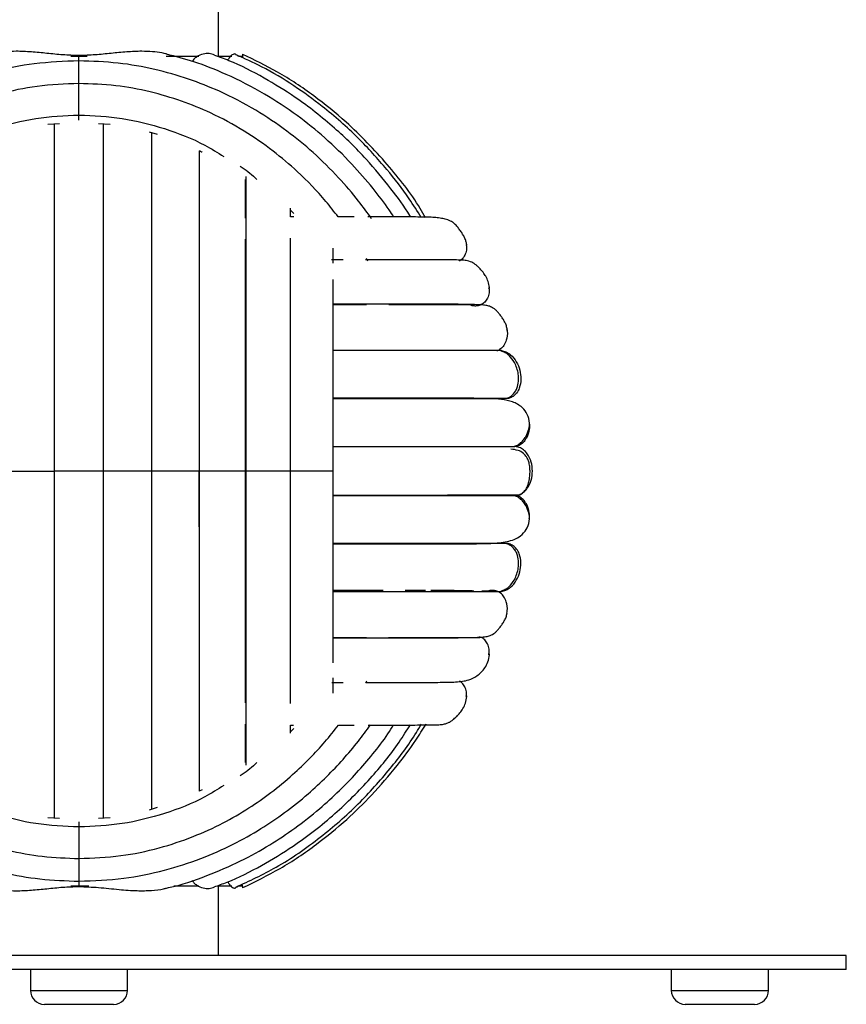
# Paper-space layout '_Posterior' of a CAD drawing. Header units: millimetres. Extents: x -167 to 233, y -56 to 638.
# Tile 2 of 7: x 25 to 143, y -56 to 86. Entities that reach past the tile are written whole.
import ezdxf

# ---------------------------------------------------------------- set-up
doc = ezdxf.new("R2010")
doc.units = ezdxf.units.MM

psp = doc.layouts.new('_Posterior')

# ---------------------------------------------------------------- linework, layer by layer
at = {"color": 7, "linetype": 'Continuous', "lineweight": 25}
for p, q in [((53.46, 80.44), (53.46, 90.07)), ((33.46, 79.78), (33.46, 80.54)), ((32.3, 80.44), (34.63, 80.44)), ((45.98, 80.44), (50.64, 80.44)), ((53.37, 80.44), (55.38, 80.44)), ((56.32, 80.44), (56.9, 80.44)), ((56.96, 80.2), (56.96, 80.44)), ((28.99, 70.69), (30.67, 70.79)), ((36.25, 70.8), (37.94, 70.7)), ((43.51, 69.58), (44.67, 69.25)), ((63.78, 57.39), (63.78, 58.64)), ((63.78, 58.36), (64.25, 57.87)), ((64.24, 57.39), (63.78, 57.39)), ((89, 53.24), (89.04, 53.42)), ((71.33, 51.26), (69.66, 51.26)), ((74.85, 51.06), (74.66, 51.41)), ((92.24, 47.07), (92.29, 47.29)), ((94.82, 41.17), (94.83, 41.34)), ((94.02, 38.2), (94.01, 38.21)), ((29.95, 20.94), (29.95, 23.93)), ((50.68, 14.69), (50.68, 20.94)), ((50.68, 12.96), (50.68, 20.94)), ((95.96, 17.44), (95.52, 17.45)), ((92.23, 3.73), (91.22, 3.73)), ((94.01, 3.68), (94.02, 3.69)), ((91.14, -2.92), (90.88, -2.84)), ((92.29, -5.4), (92.24, -5.18)), ((69.7, -9.37), (71.32, -9.37)), ((74.56, -9.45), (74.72, -9.17)), ((89.05, -11.42), (89.01, -11.26)), ((63.78, -15.5), (64.23, -15.5)), ((64.25, -15.98), (63.78, -16.48)), ((51.13, -24.81), (50.68, -25)), ((44.68, -27.34), (43.53, -27.7)), ((30.68, -28.91), (28.99, -28.81)), ((37.93, -28.8), (36.26, -28.9)), ((33.46, -37.89), (33.46, -38.65)), ((32.3, -38.56), (34.87, -38.56)), ((47.04, -38.56), (50.64, -38.56)), ((53.37, -38.56), (55.38, -38.56)), ((53.46, -48.56), (53.46, -38.56)), ((56.32, -38.56), (56.9, -38.56)), ((143.46, -48.56), (-76.54, -48.56)), ((143.46, -50.56), (143.46, -48.56)), ((143.46, -50.56), (-76.54, -50.56)), ((26.5, -50.56), (26.5, -53.56)), ((40.43, -53.56), (40.43, -50.56)), ((118.38, -50.56), (118.38, -53.56)), ((132.31, -53.56), (132.31, -50.56)), ((26.5, -53.56), (40.43, -53.56)), ((118.38, -53.56), (132.31, -53.56)), ((38.43, -55.56), (28.5, -55.56)), ((130.31, -55.56), (120.38, -55.56))]:
    psp.add_line(p, q, dxfattribs=at)
for centre, start, end in [((28.5, -53.56), 180, 270), ((38.43, -53.56), 270, 0), ((120.38, -53.56), 180, 270), ((130.31, -53.56), 270, 360)]:
    psp.add_arc(centre, 2, start, end, dxfattribs=at)
for points, knots in [([(33.46, 80.54), (32.69, 80.57), (31.14, 80.61), (28.86, 80.87), (26.62, 81.08), (24.64, 81.18), (22.96, 81.11), (21.78, 80.99), (21.14, 80.82), (20.92, 80.77)], [0, 0, 0, 0, 0.1745215, 0.3490715, 0.5232544, 0.6971466, 0.8239538, 0.9397638, 1, 1, 1, 1]), ([(46.01, 80.77), (45.79, 80.82), (45.15, 80.99), (43.97, 81.11), (42.29, 81.18), (40.31, 81.08), (38.07, 80.87), (35.78, 80.61), (34.24, 80.57), (33.46, 80.54)], [0, 0, 0, 0, 0.059753, 0.175517, 0.302284, 0.476622, 0.651063, 0.825546, 1, 1, 1, 1]), ([(78.61, 57.37), (78.39, 57.72), (77.46, 59.13), (75.48, 61.71), (72.46, 65.21), (68.83, 68.72), (64.65, 72.1), (59.94, 75.2), (54.96, 77.75), (50.24, 79.64), (47.32, 80.4), (46, 80.74)], [0, 0, 0, 0, 0.029794, 0.123944, 0.236755, 0.36828, 0.49224, 0.629264, 0.77943, 0.900689, 1, 1, 1, 1]), ([(52.86, 80.66), (52.62, 80.73), (52.12, 80.88), (51.26, 80.79), (50.5, 80.48), (49.96, 80.09), (49.78, 79.81), (49.71, 79.7)], [0, 0, 0, 0, 0.243773, 0.511631, 0.782039, 0.917317, 1, 1, 1, 1]), ([(81.03, 57.35), (80.99, 57.43), (80.13, 58.85), (78.05, 61.68), (74.53, 65.95), (69.98, 70.4), (65.04, 74.28), (59.92, 77.43), (56.02, 79.46), (53.54, 80.34), (52.83, 80.6)], [0, 0, 0, 0, 0.007345, 0.133993, 0.282742, 0.453669, 0.64683, 0.788055, 0.939231, 1, 1, 1, 1]), ([(55.97, 80.69), (55.93, 80.72), (55.78, 80.82), (55.44, 80.69), (55.07, 80.37), (54.87, 79.99), (54.8, 79.87)], [0, 0, 0, 0, 0.12957, 0.481964, 0.83409, 1, 1, 1, 1]), ([(82.54, 57.3), (81.97, 58.21), (80.46, 60.61), (77.48, 64.46), (73.38, 68.96), (68.88, 72.95), (64.21, 76.31), (60.08, 78.82), (57.2, 80.11), (55.96, 80.67)], [0, 0, 0, 0, 0.089453, 0.236735, 0.405956, 0.597206, 0.737023, 0.886675, 1, 1, 1, 1]), ([(55.97, 80.69), (56.05, 80.68), (56.16, 80.65), (56.24, 80.49), (56.26, 80.44)], [0, 0, 0, 0, 0.715197, 1, 1, 1, 1]), ([(56.87, 80.24), (56.89, 80.37), (56.94, 80.68), (56.97, 80.8), (56.96, 80.75), (56.96, 80.75)], [0, 0, 0, 0, 0.423735, 0.997189, 1, 1, 1, 1]), ([(83.14, 57.27), (82.89, 57.71), (81.34, 60.45), (77.62, 65.15), (72.48, 70.54), (67.11, 74.88), (62.17, 78.19), (58.62, 79.9), (56.94, 80.71)], [0, 0, 0, 0, 0.042866, 0.264083, 0.501438, 0.668741, 0.843248, 1, 1, 1, 1]), ([(33.46, 79.78), (31.32, 79.7), (27.19, 79.54), (21.33, 78.34), (16.09, 76.66), (11.49, 74.62), (7.5, 72.38), (3.91, 69.95), (0.76, 67.43), (-2.02, 64.86), (-4.42, 62.33), (-6.51, 59.87), (-7.74, 58.17), (-8.31, 57.39)], [0, 0, 0, 0, 0.130406, 0.251426, 0.363028, 0.465227, 0.55801, 0.641391, 0.729108, 0.803399, 0.871983, 0.941224, 1, 1, 1, 1]), ([(75.41, 57.14), (74.8, 57.99), (73.33, 60.03), (70.56, 63.23), (67.14, 66.62), (63.17, 69.87), (58.71, 72.86), (53.97, 75.34), (49.11, 77.27), (44.25, 78.65), (38.99, 79.59), (35.34, 79.72), (33.46, 79.78)], [0, 0, 0, 0, 0.063146, 0.152287, 0.256223, 0.354198, 0.46254, 0.581265, 0.677175, 0.778951, 0.88657, 1, 1, 1, 1]), ([(33.46, 76.43), (33.46, 76.55), (33.46, 76.93), (33.46, 77.7), (33.46, 78.6), (33.46, 79.32), (33.46, 79.75), (33.46, 79.73), (33.46, 79.72)], [0, 0, 0, 0, 0.060542, 0.197763, 0.424111, 0.648661, 0.873211, 1, 1, 1, 1]), ([(33.46, 76.53), (31.46, 76.45), (27.58, 76.3), (22.1, 75.13), (17.2, 73.51), (12.91, 71.55), (9.2, 69.4), (5.87, 67.07), (2.96, 64.67), (0.4, 62.21), (-1.8, 59.84), (-3.1, 58.2), (-3.75, 57.39)], [0, 0, 0, 0, 0.138882, 0.26776, 0.386598, 0.495376, 0.594118, 0.682853, 0.776179, 0.855236, 0.928107, 1, 1, 1, 1]), ([(70.62, 57.39), (70.04, 58.14), (68.27, 60.47), (65.14, 63.64), (61.21, 66.99), (57.06, 69.86), (52.66, 72.24), (48.12, 74.1), (43.58, 75.43), (38.65, 76.35), (35.22, 76.47), (33.46, 76.53)], [0, 0, 0, 0, 0.0659, 0.202517, 0.307458, 0.423533, 0.550804, 0.653645, 0.762813, 0.878284, 1, 1, 1, 1]), ([(33.46, 72.01), (33.46, 72.2), (33.46, 72.61), (33.46, 73.34), (33.46, 74.23), (33.46, 75.18), (33.46, 75.96), (33.46, 76.46), (33.46, 76.48), (33.46, 76.48)], [0, 0, 0, 0, 0.0886587, 0.1890412, 0.3028011, 0.4904507, 0.6766092, 0.8627676, 1, 1, 1, 1]), ([(12.69, 66.05), (13.6, 66.61), (16.26, 68.29), (21.17, 70.17), (27.23, 71.73), (31.39, 71.92), (33.46, 72.01)], [0, 0, 0, 0, 0.1460209, 0.4310082, 0.7156123, 1, 1, 1, 1]), ([(29.96, 20.94), (29.96, 23.58), (29.96, 28.85), (29.96, 36.58), (29.96, 43.96), (29.96, 50.86), (29.96, 57.13), (29.96, 62.64), (29.96, 67.26), (29.96, 69.64), (29.96, 70.75)], [0, 0, 0, 0, 0.127681, 0.255367, 0.383057, 0.510755, 0.638459, 0.763895, 0.889328, 1, 1, 1, 1]), ([(29.96, 20.94), (29.96, 23.58), (29.96, 28.84), (29.96, 36.55), (29.96, 43.93), (29.96, 50.81), (29.96, 57.05), (29.96, 62.54), (29.96, 67.19), (29.96, 69.6), (29.96, 70.75)], [0, 0, 0, 0, 0.1271518, 0.2542968, 0.3814337, 0.5085399, 0.6356336, 0.7604269, 0.885204, 1, 1, 1, 1]), ([(33.46, 72.01), (35.54, 71.92), (39.7, 71.73), (45.76, 70.17), (50.66, 68.29), (53.33, 66.61), (54.23, 66.05)], [0, 0, 0, 0, 0.284423, 0.569085, 0.854113, 1, 1, 1, 1]), ([(33.46, 71.28), (33.46, 71.36), (33.46, 71.53), (33.46, 71.84), (33.46, 72.01)], [0, 0, 0, 0, 0.44209, 1, 1, 1, 1]), ([(36.96, 20.94), (36.96, 23.58), (36.96, 28.85), (36.96, 36.58), (36.96, 43.96), (36.96, 50.86), (36.96, 57.13), (36.96, 62.64), (36.96, 67.27), (36.96, 69.65), (36.96, 70.76)], [0, 0, 0, 0, 0.1276301, 0.2552641, 0.3829032, 0.5105488, 0.6382022, 0.7635871, 0.8889701, 1, 1, 1, 1]), ([(36.96, 20.94), (36.96, 23.58), (36.96, 28.84), (36.96, 36.55), (36.96, 43.93), (36.97, 50.81), (36.97, 57.05), (36.97, 62.54), (36.97, 67.2), (36.97, 69.6), (36.97, 70.76)], [0, 0, 0, 0, 0.127101, 0.254194, 0.38128, 0.508335, 0.635378, 0.760121, 0.884847, 1, 1, 1, 1]), ([(43.9, 20.94), (43.9, 22.96), (43.9, 26.79), (43.9, 32.2), (43.9, 36.94), (43.9, 41.03), (43.9, 44.48), (43.9, 47.34), (43.9, 49.72), (43.9, 52.29), (43.9, 55.41), (43.9, 59.24), (43.9, 63.01), (43.9, 66.45), (43.9, 68.57), (43.9, 69.46), (43.9, 69.47)], [0, 0, 0, 0, 0.101278, 0.19317, 0.275664, 0.348769, 0.412473, 0.466775, 0.511678, 0.553065, 0.622465, 0.708747, 0.811898, 0.90036, 0.99832, 1, 1, 1, 1]), ([(43.91, 20.94), (43.91, 23.61), (43.91, 28.94), (43.91, 36.74), (43.91, 44.18), (43.92, 51.1), (43.92, 57.35), (43.92, 62.78), (43.92, 66.86), (43.92, 68.77), (43.92, 69.47)], [0, 0, 0, 0, 0.1328515, 0.2657187, 0.3986202, 0.5315473, 0.6645268, 0.7951629, 0.9258481, 1, 1, 1, 1]), ([(50.69, 66.9), (50.8, 66.85), (50.95, 66.8), (51.09, 66.72), (51.12, 66.7)], [0, 0, 0, 0, 0.779682, 1, 1, 1, 1]), ([(50.73, 20.94), (50.73, 23.03), (50.73, 27), (50.73, 32.58), (50.73, 37.47), (50.73, 41.67), (50.73, 45.2), (50.73, 48.09), (50.73, 50.51), (50.73, 53.1), (50.73, 56.22), (50.73, 60.04), (50.73, 63.65), (50.73, 65.99), (50.73, 66.87), (50.73, 66.88)], [0, 0, 0, 0, 0.112392, 0.214362, 0.305908, 0.387029, 0.457715, 0.517965, 0.567777, 0.613729, 0.690786, 0.786583, 0.901112, 0.999331, 1, 1, 1, 1]), ([(56.55, 64.66), (56.66, 64.6), (57.54, 64.09), (58.29, 63.39), (58.96, 62.78)], [0, 0, 0, 0, 0.1153974, 1, 1, 1, 1]), ([(57.33, 57.24), (57.33, 57.76), (57.33, 59.88), (57.33, 61.51), (57.33, 62.75)], [0, 0, 0, 0, 0.245142, 1, 1, 1, 1]), ([(57.41, 20.94), (57.41, 23.36), (57.41, 27.98), (57.41, 34.42), (57.41, 39.99), (57.41, 44.7), (57.41, 48.59), (57.41, 51.73), (57.41, 54.31), (57.41, 56.69), (57.41, 59.18), (57.41, 61.44), (57.41, 62.72), (57.41, 63.2)], [0, 0, 0, 0, 0.144826, 0.276232, 0.394207, 0.498773, 0.589879, 0.667536, 0.731741, 0.791009, 0.863298, 0.949195, 1, 1, 1, 1]), ([(72.92, 57.39), (72.78, 57.39), (72.09, 57.39), (71.27, 57.39), (70.61, 57.39)], [0, 0, 0, 0, 0.2021278, 1, 1, 1, 1]), ([(89.04, 53.42), (89.02, 53.58), (88.98, 53.87), (88.77, 54.38), (88.51, 54.87), (88.24, 55.28), (87.99, 55.62), (87.75, 55.93), (87.48, 56.25), (87.19, 56.51), (86.86, 56.75), (86.35, 57), (85.81, 57.13), (85.03, 57.26), (83.83, 57.36), (81.99, 57.39), (79.36, 57.39), (76.94, 57.39), (75.28, 57.39), (74.89, 57.39)], [0, 0, 0, 0, 0.05427, 0.099004, 0.134456, 0.16117, 0.171914, 0.181575, 0.199712, 0.209091, 0.219901, 0.24832, 0.310094, 0.376809, 0.443034, 0.598152, 0.774592, 0.946318, 1, 1, 1, 1]), ([(57.32, 20.94), (57.32, 23.35), (57.32, 28.17), (57.33, 35.21), (57.33, 41.94), (57.33, 48.14), (57.33, 52.24), (57.33, 54.05), (57.33, 54.2)], [0, 0, 0, 0, 0.196815, 0.393566, 0.590162, 0.786561, 0.98274, 1, 1, 1, 1]), ([(63.78, 20.94), (63.78, 23.23), (63.78, 27.58), (63.78, 33.65), (63.78, 38.9), (63.78, 43.32), (63.78, 46.98), (63.78, 49.92), (63.78, 52.32), (63.78, 53.7), (63.78, 54.35)], [0, 0, 0, 0, 0.183385, 0.349779, 0.499172, 0.631538, 0.74688, 0.845165, 0.92637, 1, 1, 1, 1]), ([(69.91, 50.74), (69.91, 51.11), (69.91, 51.88), (69.91, 52.57), (69.91, 52.93)], [0, 0, 0, 0, 0.472847, 1, 1, 1, 1]), ([(88.98, 53.42), (89.01, 53.22), (89.08, 52.76), (88.88, 52.08), (88.54, 51.45), (88.17, 51.19), (88, 51.07)], [0, 0, 0, 0, 0.217663, 0.511581, 0.770936, 1, 1, 1, 1]), ([(92.29, 47.29), (92.25, 47.57), (92.18, 48.09), (91.83, 48.82), (91.45, 49.38), (91.09, 49.82), (90.79, 50.12), (90.56, 50.34), (90.32, 50.56), (90.09, 50.71), (89.85, 50.86), (89.33, 51.08), (88.68, 51.17), (87.87, 51.22), (86.85, 51.23), (85.18, 51.25), (82.68, 51.26), (79.11, 51.26), (76.4, 51.26), (74.79, 51.26), (74.54, 51.26)], [0, 0, 0, 0, 0.051235, 0.092833, 0.124927, 0.148559, 0.157405, 0.164491, 0.175378, 0.180753, 0.186826, 0.202278, 0.25763, 0.344577, 0.427845, 0.508301, 0.679342, 0.834369, 0.973843, 1, 1, 1, 1]), ([(43.91, 20.94), (43.91, 23.62), (43.91, 28.96), (43.91, 36.76), (43.91, 43.48), (43.91, 47.29), (43.91, 48.84)], [0, 0, 0, 0, 0.271586, 0.543129, 0.814598, 1, 1, 1, 1]), ([(69.91, 20.94), (69.91, 23.06), (69.91, 27.11), (69.91, 32.74), (69.91, 37.59), (69.91, 41.67), (69.91, 45.02), (69.91, 47.2), (69.91, 48.23), (69.91, 48.42)], [0, 0, 0, 0, 0.211652, 0.403685, 0.57607, 0.728816, 0.861874, 0.975212, 1, 1, 1, 1]), ([(92.24, 47.29), (92.26, 47.03), (92.31, 46.5), (92.07, 45.77), (91.69, 45.16), (91.31, 44.92), (91.14, 44.81)], [0, 0, 0, 0, 0.267889, 0.542937, 0.785642, 1, 1, 1, 1]), ([(94.83, 41.34), (94.79, 41.53), (94.72, 41.88), (94.48, 42.38), (94.2, 42.84), (93.92, 43.22), (93.69, 43.51), (93.49, 43.75), (93.28, 43.99), (93.08, 44.16), (92.85, 44.33), (92.48, 44.53), (92.01, 44.67), (91.4, 44.76), (90.32, 44.82), (88.33, 44.86), (85.03, 44.88), (81.24, 44.89), (77.26, 44.89), (73.55, 44.89), (70.96, 44.89), (69.91, 44.89)], [0, 0, 0, 0, 0.040752, 0.073396, 0.098313, 0.115932, 0.122288, 0.127334, 0.135801, 0.140392, 0.145762, 0.159685, 0.189834, 0.232014, 0.286533, 0.424014, 0.566939, 0.696069, 0.812109, 0.923398, 1, 1, 1, 1]), ([(69.91, 44.81), (71.01, 44.81), (72.73, 44.81), (74.16, 44.81), (74.68, 44.81)], [0, 0, 0, 0, 0.642404, 1, 1, 1, 1]), ([(77.86, 44.81), (77.99, 44.81), (79.84, 44.81), (82.78, 44.81), (86.43, 44.81), (88.97, 44.81), (89.82, 44.81), (90.18, 44.81)], [0, 0, 0, 0, 0.019657, 0.280394, 0.541402, 0.802677, 1, 1, 1, 1]), ([(91.14, 44.81), (90.94, 44.73), (90.53, 44.58), (89.9, 44.61), (89.54, 44.76), (89.39, 44.82)], [0, 0, 0, 0, 0.3434136, 0.7322387, 1, 1, 1, 1]), ([(94.79, 41.33), (94.82, 41.22), (94.93, 40.68), (94.79, 39.84), (94.42, 38.98), (93.94, 38.43), (93.54, 38.25), (93.35, 38.16)], [0, 0, 0, 0, 0.091021, 0.438803, 0.64964, 0.835684, 1, 1, 1, 1]), ([(94.01, 38.21), (93.94, 38.21), (93.79, 38.21), (92.66, 38.21), (91.06, 38.21), (89.1, 38.21), (86.93, 38.21), (84.55, 38.21), (82.06, 38.21), (79.51, 38.21), (77.03, 38.21), (74.48, 38.21), (72.15, 38.21), (70.54, 38.21), (69.91, 38.21)], [0, 0, 0, 0, 0.1218887, 0.2354434, 0.3405566, 0.4372344, 0.5254635, 0.6052484, 0.6898287, 0.7622375, 0.8267645, 0.8916892, 0.9572203, 1, 1, 1, 1]), ([(94.8, 31.4), (94.98, 31.46), (95.35, 31.6), (95.79, 32.01), (96.12, 32.5), (96.39, 33.19), (96.5, 33.99), (96.44, 35.18), (96.03, 36.42), (95.28, 37.41), (94.6, 37.94), (94.18, 38.09), (93.98, 38.16)], [0, 0, 0, 0, 0.067892, 0.137415, 0.207716, 0.276403, 0.397755, 0.487997, 0.698271, 0.845811, 0.923773, 1, 1, 1, 1]), ([(94.01, 38.21), (94.23, 38.16), (94.71, 38.07), (95.49, 37.55), (96.21, 36.65), (96.71, 35.43), (96.88, 34.12), (96.69, 32.98), (96.25, 32.14), (95.74, 31.63), (95.33, 31.47), (95.13, 31.4)], [0, 0, 0, 0, 0.074416, 0.164861, 0.314053, 0.462059, 0.610065, 0.759257, 0.849702, 0.929512, 1, 1, 1, 1]), ([(69.91, 31.4), (69.91, 31.4), (72.14, 31.4), (76.14, 31.4), (81.61, 31.4), (85.11, 31.4), (86.49, 31.4), (86.62, 31.4)], [0, 0, 0, 0, 0.000707, 0.322357, 0.644157, 0.966117, 1, 1, 1, 1]), ([(98.06, 27.82), (97.99, 28.25), (97.85, 29.07), (96.95, 30.21), (95.64, 30.93), (94.03, 31.23), (92.2, 31.35), (89.85, 31.38), (86.85, 31.38), (82.95, 31.38), (78.69, 31.38), (74.4, 31.38), (71.33, 31.38), (69.91, 31.38)], [0, 0, 0, 0, 0.067152, 0.12855, 0.209238, 0.287131, 0.369327, 0.456337, 0.576943, 0.69289, 0.80346, 0.908663, 1, 1, 1, 1]), ([(69.91, 31.35), (70.89, 31.35), (73.84, 31.35), (78.36, 31.35), (82.81, 31.35), (86.32, 31.35), (89.04, 31.35), (91.33, 31.35), (93.07, 31.35), (94.23, 31.35), (94.38, 31.35), (94.46, 31.35)], [0, 0, 0, 0, 0.0671, 0.200342, 0.342458, 0.442178, 0.545845, 0.653466, 0.765032, 0.880547, 1, 1, 1, 1]), ([(86.98, 31.4), (88.05, 31.4), (90.44, 31.4), (92.98, 31.4), (94.8, 31.4), (95.02, 31.4), (95.13, 31.4)], [0, 0, 0, 0, 0.210428, 0.473557, 0.736758, 1, 1, 1, 1]), ([(95.13, 31.4), (94.92, 31.35), (94.69, 31.29), (94.47, 31.35), (94.45, 31.36)], [0, 0, 0, 0, 0.90598, 1, 1, 1, 1]), ([(95.63, 24.44), (95.73, 24.46), (95.91, 24.49), (96.29, 24.63), (96.75, 24.92), (97.19, 25.38), (97.69, 26.13), (98.03, 27.1), (98.05, 27.56), (98.06, 27.82)], [0, 0, 0, 0, 0.035304, 0.072159, 0.153759, 0.250157, 0.363385, 0.642715, 1, 1, 1, 1]), ([(98.02, 27.82), (98.03, 27.52), (98.06, 26.78), (97.72, 25.8), (97.18, 25.03), (96.6, 24.59), (96.17, 24.49), (95.96, 24.44)], [0, 0, 0, 0, 0.209163, 0.511742, 0.695177, 0.857041, 1, 1, 1, 1]), ([(69.91, 24.45), (70.09, 24.45), (72.54, 24.45), (76.75, 24.45), (82.36, 24.45), (87.12, 24.45), (90.98, 24.45), (93.81, 24.45), (95.62, 24.45), (95.85, 24.44), (95.96, 24.44)], [0, 0, 0, 0, 0.011608, 0.152737, 0.293885, 0.435069, 0.576279, 0.717502, 0.858748, 1, 1, 1, 1]), ([(69.91, 24.44), (70.11, 24.44), (72.58, 24.44), (75.16, 24.44), (77.26, 24.44), (77.52, 24.44)], [0, 0, 0, 0, 0.073706, 0.884283, 1, 1, 1, 1]), ([(77.52, 24.44), (79.14, 24.44), (82.66, 24.44), (87.14, 24.44), (91.01, 24.44), (93.82, 24.44), (95.63, 24.44), (95.85, 24.44), (95.96, 24.44)], [0, 0, 0, 0, 0.146384, 0.317122, 0.487842, 0.658563, 0.829293, 1, 1, 1, 1]), ([(96.56, 17.55), (96.76, 17.64), (97.14, 17.81), (97.6, 18.39), (97.91, 19.12), (98.05, 19.82), (98.11, 20.39), (98.13, 20.88), (98.11, 21.47), (98.02, 22), (97.9, 22.4), (97.79, 22.66), (97.66, 22.9), (97.46, 23.2), (97, 23.66), (96.3, 23.97), (95.72, 24.04), (95.38, 24.09)], [0, 0, 0, 0, 0.128119, 0.235016, 0.321055, 0.386859, 0.413016, 0.435624, 0.47616, 0.513127, 0.530188, 0.54756, 0.566335, 0.587414, 0.6388, 0.78709, 1, 1, 1, 1]), ([(96.56, 17.55), (96.57, 17.55), (96.8, 17.59), (97.23, 17.9), (97.88, 18.57), (98.35, 19.64), (98.52, 20.94), (98.35, 22.25), (97.88, 23.31), (97.24, 24), (96.61, 24.38), (96.17, 24.42), (95.96, 24.44)], [0, 0, 0, 0, 0.001491, 0.080754, 0.17058, 0.31875, 0.465743, 0.612735, 0.760905, 0.850731, 0.929994, 1, 1, 1, 1]), ([(23.01, 20.94), (23.01, 20.94), (23, 20.94), (23.3, 20.94), (23.91, 20.94), (24.91, 20.94), (26.18, 20.94), (27.5, 20.94), (28.61, 20.94), (29.38, 20.94), (29.82, 20.94), (29.92, 20.94), (29.96, 20.94)], [0, 0, 0, 0, 0.0655169, 0.1396975, 0.2237637, 0.3624328, 0.5, 0.6375672, 0.7762363, 0.8603025, 0.9344831, 1, 1, 1, 1]), ([(36.96, 20.94), (36.94, 20.94), (36.9, 20.94), (36.52, 20.94), (35.83, 20.94), (34.77, 20.94), (33.46, 20.94), (32.16, 20.94), (31.1, 20.94), (30.4, 20.94), (30.03, 20.94), (29.99, 20.94), (29.96, 20.94)], [0, 0, 0, 0, 0.065517, 0.139697, 0.223764, 0.362433, 0.5, 0.637567, 0.776236, 0.860303, 0.934483, 1, 1, 1, 1]), ([(29.96, -28.87), (29.96, -27.71), (29.96, -25.25), (29.96, -20.47), (29.96, -14.85), (29.96, -8.54), (29.96, -1.69), (29.96, 5.59), (29.96, 13.18), (29.96, 18.36), (29.96, 20.94)], [0, 0, 0, 0, 0.115441, 0.243118, 0.370804, 0.498468, 0.623857, 0.749238, 0.874623, 1, 1, 1, 1]), ([(29.97, -12.5), (29.97, -11.14), (29.97, -7.75), (29.96, -1.63), (29.96, 5.6), (29.96, 13.19), (29.96, 18.36), (29.96, 20.94)], [0, 0, 0, 0, 0.143749, 0.357781, 0.571831, 0.785912, 1, 1, 1, 1]), ([(43.91, 20.94), (43.92, 20.94), (43.92, 20.94), (43.63, 20.94), (43.02, 20.94), (42.02, 20.94), (40.74, 20.94), (39.43, 20.94), (38.32, 20.94), (37.55, 20.94), (37.11, 20.94), (37.01, 20.94), (36.96, 20.94)], [0, 0, 0, 0, 0.065517, 0.139697, 0.223764, 0.362433, 0.5, 0.637567, 0.776236, 0.860303, 0.934483, 1, 1, 1, 1]), ([(36.96, -28.86), (36.96, -27.7), (36.96, -25.24), (36.96, -20.47), (36.96, -14.85), (36.96, -8.54), (36.96, -1.69), (36.96, 5.59), (36.96, 13.18), (36.96, 18.36), (36.96, 20.94)], [0, 0, 0, 0, 0.1150878, 0.2428161, 0.370553, 0.4982682, 0.623707, 0.7491379, 0.8745725, 1, 1, 1, 1]), ([(36.96, -13.21), (36.96, -11.62), (36.96, -8), (36.96, -1.64), (36.96, 5.61), (36.96, 13.19), (36.96, 18.36), (36.96, 20.94)], [0, 0, 0, 0, 0.1640082, 0.3729757, 0.5819618, 0.7909774, 1, 1, 1, 1]), ([(43.89, -27.58), (43.89, -27.06), (43.89, -25.83), (43.89, -23.66), (43.89, -21.33), (43.89, -19.18), (43.89, -17.23), (43.89, -14.98), (43.89, -11.99), (43.89, -7.79), (43.89, -2.99), (43.89, 2.29), (43.9, 7.86), (43.9, 14.16), (43.9, 18.62), (43.9, 20.94)], [0, 0, 0, 0, 0.053699, 0.1266715, 0.1902907, 0.244559, 0.2894783, 0.3307716, 0.4000156, 0.486175, 0.589251, 0.6776741, 0.7756079, 0.8830521, 1, 1, 1, 1]), ([(50.72, 20.94), (50.68, 20.94), (50.59, 20.94), (50.07, 20.94), (49.17, 20.94), (47.95, 20.94), (46.64, 20.94), (45.5, 20.94), (44.66, 20.94), (44.14, 20.94), (43.99, 20.94), (43.91, 20.94)], [0, 0, 0, 0, 0.074084, 0.164562, 0.313807, 0.461866, 0.609925, 0.75917, 0.849648, 0.929486, 1, 1, 1, 1]), ([(43.91, -27.58), (43.91, -26.83), (43.91, -24.84), (43.91, -20.62), (43.91, -15.07), (43.91, -8.77), (43.91, -1.9), (43.91, 5.42), (43.91, 13.09), (43.91, 18.33), (43.91, 20.94)], [0, 0, 0, 0, 0.079058, 0.212084, 0.345071, 0.478016, 0.608559, 0.739061, 0.869539, 1, 1, 1, 1]), ([(57.4, 20.94), (57.37, 20.94), (57.31, 20.94), (56.84, 20.94), (56, 20.94), (54.81, 20.94), (53.52, 20.94), (52.36, 20.94), (51.5, 20.94), (50.95, 20.94), (50.77, 20.94), (50.68, 20.94)], [0, 0, 0, 0, 0.067416, 0.158545, 0.308865, 0.457991, 0.607116, 0.757436, 0.848565, 0.928978, 1, 1, 1, 1]), ([(50.73, -24.98), (50.73, -24.7), (50.73, -23.75), (50.73, -22.01), (50.73, -19.93), (50.73, -18.01), (50.73, -15.79), (50.73, -12.81), (50.73, -8.6), (50.73, -3.72), (50.73, 1.68), (50.73, 7.41), (50.73, 13.91), (50.73, 18.54), (50.73, 20.94)], [0, 0, 0, 0, 0.030182, 0.100862, 0.161176, 0.211124, 0.25695, 0.33379, 0.429438, 0.543878, 0.642063, 0.750817, 0.87013, 1, 1, 1, 1]), ([(63.75, 20.94), (63.75, 20.94), (63.75, 20.94), (63.41, 20.94), (62.7, 20.94), (61.6, 20.94), (60.35, 20.94), (59.19, 20.94), (58.29, 20.94), (57.68, 20.94), (57.44, 20.94), (57.32, 20.94)], [0, 0, 0, 0, 0.049375, 0.142268, 0.295495, 0.447506, 0.599516, 0.752744, 0.845636, 0.927605, 1, 1, 1, 1]), ([(57.32, -12.3), (57.32, -12.16), (57.32, -10.35), (57.32, -6.25), (57.32, -0.05), (57.32, 6.68), (57.32, 13.72), (57.32, 18.54), (57.32, 20.94)], [0, 0, 0, 0, 0.017162, 0.213372, 0.409787, 0.606403, 0.803152, 1, 1, 1, 1]), ([(57.41, -21.24), (57.41, -20.88), (57.41, -19.83), (57.41, -17.78), (57.41, -14.88), (57.41, -11.22), (57.41, -6.7), (57.41, -1.22), (57.41, 4.46), (57.41, 10.06), (57.41, 15.37), (57.41, 19.05), (57.41, 20.94)], [0, 0, 0, 0, 0.038331, 0.110477, 0.196373, 0.296008, 0.409367, 0.536435, 0.677204, 0.778708, 0.886302, 1, 1, 1, 1]), ([(69.88, 20.94), (69.88, 20.94), (69.9, 20.94), (69.61, 20.94), (68.95, 20.94), (67.89, 20.94), (66.67, 20.94), (65.52, 20.94), (64.6, 20.94), (63.97, 20.94), (63.71, 20.94), (63.59, 20.94)], [0, 0, 0, 0, 0.041331, 0.135009, 0.289534, 0.44283, 0.596127, 0.750651, 0.84433, 0.926992, 1, 1, 1, 1]), ([(63.78, -12.41), (63.78, -11.44), (63.78, -9.18), (63.78, -5.08), (63.78, 0.06), (63.78, 5.4), (63.78, 10.68), (63.78, 15.68), (63.78, 19.16), (63.78, 20.94)], [0, 0, 0, 0, 0.109726, 0.253111, 0.413811, 0.591837, 0.720179, 0.856232, 1, 1, 1, 1]), ([(69.91, -6.59), (69.91, -5.5), (69.91, -2.97), (69.91, 1.6), (69.91, 6.53), (69.91, 11.42), (69.91, 16.06), (69.91, 19.29), (69.91, 20.94)], [0, 0, 0, 0, 0.142106, 0.326717, 0.531191, 0.678622, 0.834876, 1, 1, 1, 1]), ([(69.91, 17.5), (70.8, 17.5), (72.81, 17.5), (75.76, 17.5), (78.77, 17.5), (81.74, 17.5), (84.61, 17.5), (87.43, 17.51), (90.1, 17.51), (92.6, 17.52), (94.69, 17.53), (96.22, 17.53), (96.45, 17.54), (96.56, 17.55)], [0, 0, 0, 0, 0.0571689, 0.1281602, 0.1991469, 0.2706773, 0.3534931, 0.4343146, 0.5258814, 0.6282159, 0.7413402, 0.865268, 1, 1, 1, 1]), ([(69.91, 17.44), (70.09, 17.44), (72.54, 17.44), (76.75, 17.44), (82.36, 17.44), (87.12, 17.44), (90.98, 17.44), (93.81, 17.44), (95.62, 17.44), (95.85, 17.44), (95.96, 17.44)], [0, 0, 0, 0, 0.011616, 0.152743, 0.293891, 0.435074, 0.576283, 0.717504, 0.858749, 1, 1, 1, 1]), ([(98.06, 14.07), (98.05, 14.33), (98.03, 14.79), (97.69, 15.76), (97.19, 16.51), (96.75, 16.97), (96.29, 17.26), (95.91, 17.4), (95.73, 17.43), (95.63, 17.45)], [0, 0, 0, 0, 0.357285, 0.636615, 0.749843, 0.846241, 0.927841, 0.964696, 1, 1, 1, 1]), ([(98.02, 14.07), (98.03, 14.37), (98.06, 15.11), (97.72, 16.09), (97.18, 16.86), (96.6, 17.3), (96.17, 17.4), (95.96, 17.44)], [0, 0, 0, 0, 0.209155, 0.511737, 0.695174, 0.857039, 1, 1, 1, 1]), ([(69.91, 10.51), (71.33, 10.51), (74.4, 10.51), (78.69, 10.51), (82.95, 10.51), (86.85, 10.51), (90.11, 10.51), (92.83, 10.55), (94.76, 10.75), (96.1, 11.2), (97.06, 11.82), (97.85, 12.82), (97.99, 13.64), (98.06, 14.07)], [0, 0, 0, 0, 0.091357, 0.196555, 0.30712, 0.423062, 0.543662, 0.658567, 0.765205, 0.816236, 0.871455, 0.932851, 1, 1, 1, 1]), ([(94.46, 10.54), (94.4, 10.54), (94.29, 10.54), (93.45, 10.54), (92.06, 10.54), (89.99, 10.54), (87.23, 10.54), (84.34, 10.54), (81.53, 10.54), (78.85, 10.54), (75.34, 10.54), (72.4, 10.54), (70.14, 10.54), (69.91, 10.54)], [0, 0, 0, 0, 0.103088, 0.200175, 0.291247, 0.41655, 0.528334, 0.626607, 0.711363, 0.782891, 0.850179, 0.98468, 1, 1, 1, 1]), ([(69.91, 10.49), (69.91, 10.49), (72.14, 10.49), (76.14, 10.49), (81.61, 10.49), (85.11, 10.49), (86.49, 10.49), (86.62, 10.49)], [0, 0, 0, 0, 0.00076, 0.322392, 0.644175, 0.966119, 1, 1, 1, 1]), ([(93.98, 3.73), (94.18, 3.8), (94.6, 3.95), (95.28, 4.47), (96.03, 5.47), (96.44, 6.71), (96.5, 7.9), (96.39, 8.7), (96.12, 9.39), (95.79, 9.88), (95.35, 10.29), (94.98, 10.43), (94.8, 10.49)], [0, 0, 0, 0, 0.076227, 0.154189, 0.301729, 0.512003, 0.602245, 0.723597, 0.792284, 0.862585, 0.932108, 1, 1, 1, 1]), ([(94.01, 3.68), (94.23, 3.73), (94.71, 3.82), (95.49, 4.34), (96.21, 5.24), (96.71, 6.46), (96.88, 7.77), (96.69, 8.91), (96.25, 9.75), (95.74, 10.26), (95.33, 10.42), (95.13, 10.49)], [0, 0, 0, 0, 0.074416, 0.164861, 0.314053, 0.462059, 0.610065, 0.759257, 0.849702, 0.929512, 1, 1, 1, 1]), ([(95.13, 10.49), (94.92, 10.54), (94.69, 10.6), (94.47, 10.54), (94.45, 10.53)], [0, 0, 0, 0, 0.907886, 1, 1, 1, 1]), ([(77.07, 3.81), (75.97, 3.81), (73.74, 3.81), (71.19, 3.81), (69.91, 3.81)], [0, 0, 0, 0, 0.495872, 1, 1, 1, 1]), ([(69.91, 3.68), (70.54, 3.68), (72.39, 3.68), (75.13, 3.68), (78.31, 3.68), (81.5, 3.68), (84.37, 3.68), (86.93, 3.68), (89.1, 3.68), (91.06, 3.68), (92.66, 3.68), (93.79, 3.68), (93.94, 3.68), (94.01, 3.68)], [0, 0, 0, 0, 0.042821, 0.124633, 0.205498, 0.290946, 0.394755, 0.474539, 0.562768, 0.659445, 0.764558, 0.878112, 1, 1, 1, 1]), ([(83.16, 3.81), (82.66, 3.81), (81.79, 3.81), (80.69, 3.81), (80.24, 3.81)], [0, 0, 0, 0, 0.591553, 1, 1, 1, 1]), ([(90.09, 3.73), (89.92, 3.73), (89.44, 3.75), (87.92, 3.78), (86.12, 3.8), (84.33, 3.8), (83.9, 3.8)], [0, 0, 0, 0, 0.1366113, 0.3856097, 0.8516785, 1, 1, 1, 1]), ([(93.35, 3.73), (93.15, 3.77), (92.72, 3.86), (92.25, 3.8), (92.03, 3.68), (92.03, 3.68)], [0, 0, 0, 0, 0.461058, 0.983084, 1, 1, 1, 1]), ([(94.79, 0.56), (94.82, 0.67), (94.93, 1.21), (94.79, 2.05), (94.42, 2.9), (93.94, 3.46), (93.54, 3.64), (93.35, 3.73)], [0, 0, 0, 0, 0.091001, 0.43879, 0.649632, 0.83568, 1, 1, 1, 1]), ([(69.91, -3), (70.96, -3), (73.55, -3), (77.26, -3), (81.24, -3), (85.04, -2.99), (87.68, -2.97), (89.38, -2.94), (90.38, -2.92), (91.19, -2.89), (91.88, -2.81), (92.43, -2.66), (92.85, -2.44), (93.08, -2.27), (93.28, -2.1), (93.49, -1.86), (93.69, -1.62), (93.92, -1.33), (94.2, -0.95), (94.48, -0.49), (94.72, 0.01), (94.79, 0.36), (94.83, 0.55)], [0, 0, 0, 0, 0.076653, 0.187928, 0.303953, 0.433065, 0.575971, 0.632964, 0.691957, 0.749986, 0.803566, 0.840336, 0.854257, 0.859626, 0.864216, 0.872682, 0.877728, 0.884083, 0.901699, 0.926614, 0.959254, 1, 1, 1, 1]), ([(69.91, -2.92), (71.01, -2.92), (72.73, -2.92), (74.16, -2.92), (74.68, -2.92)], [0, 0, 0, 0, 0.642587, 1, 1, 1, 1]), ([(77.83, -2.92), (77.97, -2.92), (79.83, -2.92), (82.77, -2.92), (86.46, -2.92), (89.09, -2.92), (90.67, -2.92), (90.87, -2.92), (90.95, -2.92)], [0, 0, 0, 0, 0.017054, 0.227272, 0.43771, 0.648363, 0.859158, 1, 1, 1, 1]), ([(92.24, -5.4), (92.26, -5.14), (92.31, -4.61), (92.07, -3.88), (91.69, -3.27), (91.31, -3.03), (91.14, -2.92)], [0, 0, 0, 0, 0.268424, 0.543271, 0.785798, 1, 1, 1, 1]), ([(74.6, -9.37), (75.55, -9.37), (77.86, -9.37), (81.03, -9.37), (83.96, -9.37), (86.39, -9.37), (88.13, -9.28), (89.37, -9.05), (90.61, -8.48), (91.56, -7.51), (92.13, -6.45), (92.24, -5.76), (92.29, -5.4)], [0, 0, 0, 0, 0.104169, 0.252634, 0.40666, 0.552228, 0.686454, 0.750823, 0.822671, 0.905394, 0.950907, 1, 1, 1, 1]), ([(69.9, -10.93), (69.9, -10.71), (69.9, -10.03), (69.9, -9.25), (69.9, -8.73)], [0, 0, 0, 0, 0.326424, 1, 1, 1, 1]), ([(88.99, -11.42), (89.01, -11.26), (89.07, -10.84), (88.88, -10.19), (88.54, -9.56), (88.17, -9.3), (88, -9.18)], [0, 0, 0, 0, 0.183343, 0.4901545, 0.7608869, 1, 1, 1, 1]), ([(74.91, -15.5), (75.22, -15.5), (76.85, -15.5), (79.44, -15.5), (81.84, -15.49), (83.34, -15.48), (84.18, -15.47), (84.88, -15.46), (85.49, -15.42), (86, -15.32), (86.44, -15.15), (86.68, -15.02), (86.92, -14.86), (87.27, -14.58), (87.69, -14.19), (88.14, -13.69), (88.56, -13.09), (88.94, -12.3), (89.01, -11.73), (89.05, -11.42)], [0, 0, 0, 0, 0.042444, 0.219628, 0.415276, 0.493187, 0.573762, 0.649102, 0.716808, 0.762424, 0.77963, 0.786517, 0.792801, 0.806364, 0.826284, 0.854789, 0.892545, 0.94102, 1, 1, 1, 1]), ([(-8.48, -15.25), (-7.87, -16.1), (-6.4, -18.14), (-3.63, -21.34), (-0.21, -24.73), (3.76, -27.98), (8.22, -30.97), (12.96, -33.45), (17.82, -35.38), (22.68, -36.76), (27.94, -37.7), (31.59, -37.83), (33.46, -37.89)], [0, 0, 0, 0, 0.0631453, 0.1522863, 0.2562226, 0.3541978, 0.46254, 0.5812649, 0.6771748, 0.7789509, 0.8865695, 1, 1, 1, 1]), ([(-3.69, -15.5), (-3.11, -16.25), (-1.34, -18.58), (1.79, -21.75), (5.72, -25.1), (9.86, -27.97), (14.27, -30.35), (18.81, -32.21), (23.35, -33.54), (28.28, -34.46), (31.71, -34.58), (33.46, -34.64)], [0, 0, 0, 0, 0.065898, 0.202515, 0.307456, 0.423532, 0.550803, 0.653644, 0.762813, 0.87828, 1, 1, 1, 1]), ([(33.46, -37.89), (35.61, -37.81), (39.73, -37.65), (45.59, -36.45), (50.84, -34.77), (55.44, -32.73), (59.43, -30.49), (63.02, -28.06), (66.17, -25.54), (68.95, -22.97), (71.34, -20.44), (73.44, -17.97), (74.68, -16.27), (75.25, -15.48)], [0, 0, 0, 0, 0.130335, 0.251301, 0.362846, 0.464995, 0.557731, 0.64107, 0.728743, 0.802997, 0.871546, 0.940753, 1, 1, 1, 1]), ([(33.46, -34.64), (35.47, -34.56), (39.34, -34.41), (44.83, -33.24), (49.73, -31.62), (54.02, -29.66), (57.73, -27.51), (61.06, -25.18), (63.97, -22.78), (66.53, -20.32), (68.73, -17.95), (70.03, -16.31), (70.68, -15.49)], [0, 0, 0, 0, 0.138853, 0.267713, 0.386528, 0.495287, 0.594011, 0.68273, 0.776039, 0.855082, 0.92794, 1, 1, 1, 1]), ([(46.02, -38.88), (46.11, -38.86), (48.09, -38.48), (51.66, -37.19), (56.52, -35.13), (60.71, -32.8), (64.49, -30.29), (67.81, -27.68), (70.74, -25), (73.29, -22.38), (75.59, -19.64), (77.42, -17.37), (78.29, -15.89), (78.55, -15.45)], [0, 0, 0, 0, 0.007051, 0.147384, 0.275881, 0.392564, 0.497444, 0.60775, 0.701179, 0.787515, 0.874676, 0.962667, 1, 1, 1, 1]), ([(52.84, -38.71), (53.46, -38.49), (55.81, -37.66), (59.61, -35.71), (64.86, -32.53), (70.14, -28.42), (75.18, -23.35), (78.75, -19), (80.45, -16.26), (80.98, -15.42)], [0, 0, 0, 0, 0.053029, 0.201093, 0.343798, 0.547741, 0.739686, 0.919693, 1, 1, 1, 1]), ([(55.95, -38.75), (57.9, -37.85), (62.17, -35.87), (68.03, -31.77), (73.5, -27), (78.04, -21.91), (81, -18.02), (82.31, -15.77), (82.55, -15.37)], [0, 0, 0, 0, 0.1789155, 0.3921468, 0.5935317, 0.7831365, 0.9610152, 1, 1, 1, 1]), ([(56.94, -38.82), (58.75, -37.94), (62.43, -36.15), (67.38, -32.79), (71.73, -29.23), (75.6, -25.44), (78.89, -21.62), (81.46, -18.17), (82.73, -16.12), (83.22, -15.34)], [0, 0, 0, 0, 0.168301, 0.343454, 0.500564, 0.639674, 0.797184, 0.923107, 1, 1, 1, 1]), ([(57.32, -20.88), (57.32, -19.64), (57.32, -18), (57.32, -15.87), (57.32, -15.35)], [0, 0, 0, 0, 0.755873, 1, 1, 1, 1]), ([(63.78, -16.66), (63.78, -16.31), (63.78, -15.94), (63.78, -15.52), (63.78, -15.5)], [0, 0, 0, 0, 0.946618, 1, 1, 1, 1]), ([(70.68, -15.5), (71.25, -15.5), (72.05, -15.5), (72.74, -15.5), (72.93, -15.5)], [0, 0, 0, 0, 0.714131, 1, 1, 1, 1]), ([(58.96, -20.89), (58.29, -21.5), (57.53, -22.2), (56.65, -22.72), (56.55, -22.78)], [0, 0, 0, 0, 0.881769, 1, 1, 1, 1]), ([(33.46, -30.12), (31.39, -30.03), (27.23, -29.84), (21.17, -28.28), (16.26, -26.4), (13.59, -24.72), (12.69, -24.15)], [0, 0, 0, 0, 0.284333, 0.568896, 0.85383, 1, 1, 1, 1]), ([(54.24, -24.16), (53.33, -24.72), (50.67, -26.4), (45.76, -28.28), (39.7, -29.84), (35.54, -30.03), (33.46, -30.12)], [0, 0, 0, 0, 0.145985, 0.430984, 0.715605, 1, 1, 1, 1]), ([(33.46, -29.39), (33.46, -29.47), (33.46, -29.64), (33.46, -29.95), (33.46, -30.12)], [0, 0, 0, 0, 0.442146, 1, 1, 1, 1]), ([(33.46, -30.12), (33.46, -30.31), (33.46, -30.72), (33.46, -31.45), (33.46, -32.34), (33.46, -33.28), (33.46, -34.07), (33.46, -34.57), (33.46, -34.59), (33.46, -34.59)], [0, 0, 0, 0, 0.0886586, 0.189041, 0.3028009, 0.4904504, 0.6766087, 0.862767, 1, 1, 1, 1]), ([(33.46, -34.54), (33.46, -34.66), (33.46, -35.04), (33.46, -35.81), (33.46, -36.71), (33.46, -37.43), (33.46, -37.86), (33.46, -37.84), (33.46, -37.83)], [0, 0, 0, 0, 0.060542, 0.197763, 0.424111, 0.648661, 0.87321, 1, 1, 1, 1]), ([(49.67, -37.76), (49.75, -37.88), (49.95, -38.18), (50.5, -38.59), (51.26, -38.9), (52.12, -38.99), (52.62, -38.84), (52.86, -38.77)], [0, 0, 0, 0, 0.096043, 0.229284, 0.495624, 0.759451, 1, 1, 1, 1]), ([(54.81, -37.98), (54.87, -38.1), (55.07, -38.48), (55.44, -38.8), (55.78, -38.93), (55.93, -38.83), (55.97, -38.8)], [0, 0, 0, 0, 0.165176, 0.517607, 0.870305, 1, 1, 1, 1]), ([(20.92, -38.88), (21.14, -38.94), (21.78, -39.1), (22.96, -39.22), (24.64, -39.29), (26.62, -39.19), (28.86, -38.98), (31.14, -38.72), (32.69, -38.68), (33.46, -38.65)], [0, 0, 0, 0, 0.060015, 0.175847, 0.302677, 0.476604, 0.650845, 0.825454, 1, 1, 1, 1]), ([(33.46, -38.65), (34.4, -38.69), (36.34, -38.76), (39.12, -39.1), (41.66, -39.28), (43.79, -39.25), (45.19, -39.1), (45.88, -38.92), (46.02, -38.88)], [0, 0, 0, 0, 0.21155, 0.437732, 0.641499, 0.811165, 0.961431, 1, 1, 1, 1]), ([(56.26, -38.56), (56.24, -38.6), (56.16, -38.76), (56.05, -38.79), (55.97, -38.8)], [0, 0, 0, 0, 0.284914, 1, 1, 1, 1]), ([(56.93, -38.71), (56.93, -38.71), (56.96, -38.87), (56.97, -38.88), (56.95, -38.8), (56.89, -38.45), (56.86, -38.3)], [0, 0, 0, 0, 0.0001236, 0.3502201, 0.7003171, 1, 1, 1, 1])]:
    psp.add_open_spline(points, degree=3, knots=knots, dxfattribs=at)

doc.saveas('drawing.dxf')
